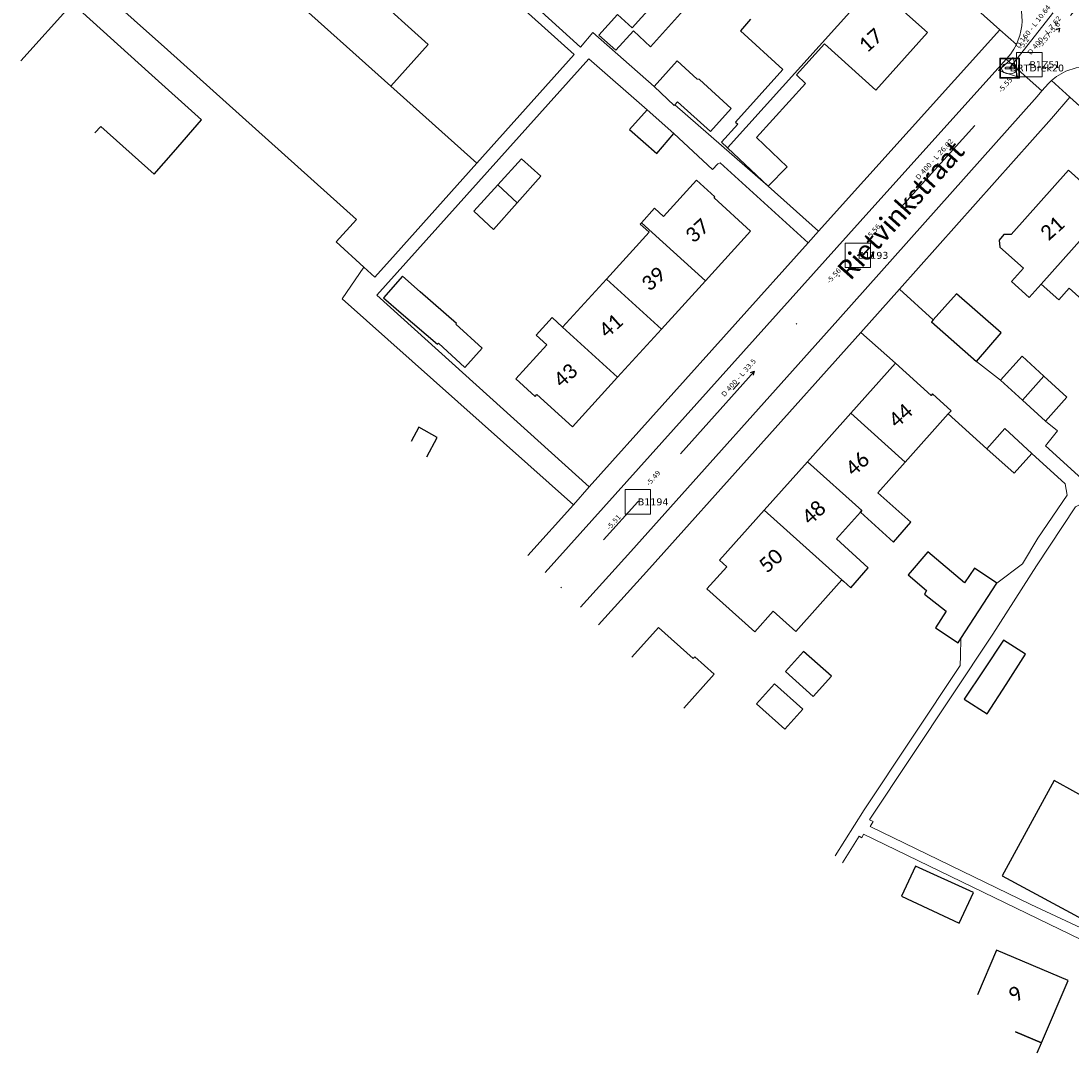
# Model space of a CAD drawing. Header units: metres. Extents: x 113074 to 114313, y 482627 to 483855.
# Tile 11 of 78: x 113352 to 113458, y 483112 to 483216. Entities that reach past the tile are written whole.
import ezdxf
from ezdxf.enums import TextEntityAlignment as Align

# ---------------------------------------------------------------- set-up
doc = ezdxf.new("R2010")
doc.units = ezdxf.units.M
doc.header["$MEASUREMENT"] = 0
doc.linetypes.add('DGN Style 6', pattern=[30.473618, 0.016022, -6.408752, 11.215317, -6.408752, 0.016022, -6.408752])
for name, color, linetype, lineweight in [('BGT-Lijnen - Huisnummer overig (t)', 252, 'Continuous', 13), ('BGT-Lijnen - IMKL   Bijzondere knoop (p)', 252, 'Continuous', 13), ('BGT-Lijnen - ORL Straatnaam (t)', 7, 'Continuous', 13), ('BGT-Lijnen - PND grondvlak pand (v_mv)', 1, 'Continuous', 13), ('BGT-Lijnen - WGD Rijbaan - Lokale weg (v)', 7, 'Continuous', 13), ('BGT-Lijnen - WGD Rijbaan - Lokale weg verkeersdrempel (v)', 7, 'Continuous', 13), ('BGT-Lijnen - WGD Voetpad (v)', 7, 'Continuous', 13), ('BGT-Lijnen - XXX Brandgang OTD (v)', 7, 'Continuous', 13), ('Riolering - BOBs', 7, 'Continuous', 13), ('Riolering - Drainage', 254, 'Continuous', 13), ('Riolering - Gemengd riool', 7, 'Continuous', 13), ('Riolering - KNOOP_NUMMER', 7, 'Continuous', 13), ('Riolering - KNOOP_RIOOLPUT', 7, 'Continuous', 13), ('Riolering - Leidingtekst', 7, 'Continuous', 13), ('Riolering - Level 63', 7, 'Continuous', 13), ('Riolering - RIO-KNP', 4, 'Continuous', 13), ('Riolering - Stroomrichting', 7, 'Continuous', 13)]:
    doc.layers.add(name, color=color, linetype=linetype, lineweight=lineweight)
doc.styles.add('Style-Calibri', font='calibri.ttf')
doc.styles.add('Style-Verdana', font='verdana.ttf')

# ---------------------------------------------------------------- blocks, each defined once
blk = doc.blocks.new('IMKL Bijzondere knoop')
at = {"layer": 'BGT-Lijnen - IMKL   Bijzondere knoop (p)', "linetype": 'Continuous', "lineweight": 13}
for p, q in [((-39, 8), (39, 8)), ((-39, -9), (39, -9))]:
    blk.add_line(p, q, dxfattribs=at)
blk.add_arc((-40, -1), 8.3, 79.3818, 280.6182, dxfattribs=at)
at = {"layer": 'BGT-Lijnen - IMKL   Bijzondere knoop (p)', "linetype": 'Continuous', "lineweight": 13, "extrusion": (0, 0, -1)}
blk.add_arc((-41, -1), 8.42, 75.8538, 284.1462, dxfattribs=at)
at = {"layer": 'BGT-Lijnen - IMKL   Bijzondere knoop (p)', "linetype": 'Continuous', "lineweight": 13}
blk.add_ellipse((-4, -5), major_axis=(-79.3, -0.2), ratio=0.699465, dxfattribs=at)
for points in [[(-101, 98), (99, 98), (99, -102), (-101, -102)], [(-95, 92), (92, 92), (92, -96), (-95, -96)]]:
    blk.add_3dface(points, dxfattribs=at)
blk = doc.blocks.new('CDE bijzonder')
at = {"layer": 'Riolering - RIO-KNP', "color": 172}
for p, q in [((-1.14, -0.26), (0.34, 1.08)), ((0.34, 1.08), (0.76, -0.88)), ((0.76, -0.88), (-1.14, -0.26))]:
    blk.add_line(p, q, dxfattribs=at)
blk.add_3dface([(-1.14, -0.26), (0.34, 1.08), (0.76, -0.88)], dxfattribs=at)
blk = doc.blocks.new('rioput')
at = {"layer": 'Riolering - Level 63', "linetype": 'Continuous', "lineweight": 13}
blk.add_3dface([(-1.29, 1.24), (1.29, 1.24), (1.29, -1.24), (-1.29, -1.24)], dxfattribs=at)

msp = doc.modelspace()

# ---------------------------------------------------------------- linework, layer by layer
at = {"layer": 'BGT-Lijnen - ORL Straatnaam (t)', "linetype": 'Continuous', "lineweight": 13, "flags": 128}
msp.add_lwpolyline([(113423.76, 483178.98), (113424.42, 483179.72)], dxfattribs=at)
at = {"layer": 'BGT-Lijnen - PND grondvlak pand (v_mv)', "linetype": 'Continuous', "lineweight": 25, "flags": 128}
for points in [[(113407.64, 483212.96), (113381.54, 483236.42)], [(113375.49, 483229.64), (113392.85, 483213.98), (113389.07, 483209.77)], [(113389.07, 483209.77), (113367.91, 483228.72), (113359.64, 483219.48)], [(113418.56, 483221.29), (113413.52, 483215.67), (113412.05, 483217.04)], [(113359.64, 483219.48), (113366.41, 483213.43), (113385.58, 483196.25)], [(113415.38, 483213.76), (113420.56, 483219.51)], [(113423.19, 483203.52), (113438.07, 483220.05)], [(113438.07, 483220.05), (113423.19, 483203.52), (113427.33, 483199.63)], [(113438.24, 483209.36), (113443.48, 483215.19), (113438.07, 483220.05)], [(113351.56, 483212.34), (113356.78, 483218.13)], [(113364.49, 483211.18), (113356.78, 483218.13), (113351.56, 483212.34)], [(113412.05, 483217.04), (113410.14, 483214.94), (113411.88, 483213.42)], [(113425.51, 483216.54), (113424.52, 483215.37), (113428.82, 483211.46)], [(113411.88, 483213.42), (113413.66, 483215.36), (113415.38, 483213.76)], [(113430.19, 483210.9), (113433.02, 483214.05), (113438.24, 483209.36)], [(113389.07, 483209.77), (113397.79, 483201.96), (113407.64, 483212.96)], [(113418.08, 483212.31), (113415.76, 483209.71)], [(113420.35, 483210.42), (113420.13, 483210.46), (113418.08, 483212.31)], [(113367.03, 483203.07), (113369.86, 483206.33), (113364.49, 483211.18)], [(113428.82, 483211.46), (113424, 483206.12), (113424.24, 483205.9)], [(113426.13, 483204.54), (113431.11, 483210.03), (113430.19, 483210.9)], [(113389.52, 483192.73), (113397.79, 483201.96), (113389.07, 483209.77)], [(113415.76, 483209.71), (113417.78, 483207.78), (113417.86, 483207.87)], [(113421.47, 483205.17), (113423.56, 483207.48), (113420.35, 483210.42)], [(113417.86, 483207.87), (113418.12, 483208.17), (113421.47, 483205.17)], [(113415.06, 483207.36), (113413.26, 483205.37), (113416.03, 483202.93)], [(113416.03, 483202.93), (113417.76, 483204.97), (113415.06, 483207.36)], [(113359.06, 483205.01), (113359.65, 483205.66)], [(113359.65, 483205.66), (113365.07, 483200.82), (113367.03, 483203.07)], [(113424.24, 483205.9), (113422.57, 483204.09), (113423.19, 483203.52)], [(113427.33, 483199.63), (113429.25, 483201.58), (113426.13, 483204.54)], [(113404.27, 483200.62), (113402.32, 483202.4), (113399.9, 483199.74)], [(113461.96, 483197.47), (113457.76, 483201.24), (113451.94, 483194.73)], [(113399.9, 483199.74), (113401.87, 483197.92), (113404.27, 483200.62)], [(113421.92, 483198.53), (113420.06, 483200.22), (113416.72, 483196.55)], [(113399.9, 483199.74), (113397.48, 483197.08), (113399.47, 483195.21)], [(113399.47, 483195.21), (113401.87, 483197.92), (113399.9, 483199.74)], [(113425.54, 483195.04), (113421.83, 483198.43), (113421.92, 483198.53)], [(113416.72, 483196.55), (113415.79, 483197.39), (113414.48, 483195.91)], [(113453.78, 483188.33), (113454.99, 483189.68), (113461.96, 483197.47)], [(113466.02, 483193.85), (113461.96, 483197.47), (113454.99, 483189.68)], [(113385.58, 483196.25), (113383.53, 483193.96), (113386.33, 483191.41)], [(113414.48, 483195.91), (113414.34, 483195.76), (113415.25, 483194.94)], [(113414.48, 483195.91), (113420.96, 483190.01), (113425.54, 483195.04)], [(113416.51, 483185.12), (113420.96, 483190.01), (113414.48, 483195.91)], [(113415.25, 483194.94), (113410.93, 483190.2), (113416.51, 483185.12)], [(113451.94, 483194.73), (113451.21, 483194.7), (113450.75, 483194.15)], [(113450.75, 483194.15), (113450.81, 483193.44), (113453.2, 483191.3)], [(113457.84, 483189.26), (113460.1, 483187.23), (113466.02, 483193.85)], [(113386.33, 483191.41), (113387.43, 483190.4), (113389.52, 483192.73)], [(113453.2, 483191.3), (113451.99, 483189.94), (113453.78, 483188.33)], [(113392.04, 483188.9), (113390.23, 483190.48), (113388.32, 483188.29)], [(113410.93, 483190.2), (113406.48, 483185.31), (113412.05, 483180.23)], [(113412.05, 483180.23), (113416.51, 483185.12), (113410.93, 483190.2)], [(113454.99, 483189.68), (113456.78, 483188.08), (113457.84, 483189.26)], [(113395.66, 483185.61), (113395.73, 483185.69), (113392.04, 483188.9)], [(113446.42, 483188.71), (113444.04, 483186.06)], [(113448.44, 483181.82), (113450.94, 483184.75), (113446.42, 483188.71)], [(113388.32, 483188.29), (113390.12, 483186.72), (113393.78, 483183.59)], [(113406.48, 483185.31), (113405.4, 483186.29), (113403.78, 483184.51)], [(113396.55, 483181.23), (113398.32, 483183.19), (113395.66, 483185.61)], [(113412.05, 483180.23), (113406.48, 483185.31)], [(113444.04, 483186.06), (113443.86, 483185.86), (113448.44, 483181.82)], [(113403.78, 483184.51), (113404.86, 483183.53), (113401.73, 483180.09)], [(113393.78, 483183.59), (113393.9, 483183.68), (113396.55, 483181.23)], [(113455.28, 483180.34), (113453.07, 483182.37), (113450.87, 483179.94)], [(113440.22, 483181.65), (113435.69, 483176.58), (113441.22, 483171.64)], [(113443.85, 483178.4), (113440.22, 483181.65)], [(113401.73, 483180.09), (113403.7, 483178.29), (113403.87, 483178.48)], [(113403.87, 483178.48), (113407.47, 483175.2), (113412.05, 483180.23)], [(113450.87, 483179.94), (113453.1, 483177.92), (113455.28, 483180.34)], [(113455.28, 483180.34), (113453.1, 483177.92), (113455.45, 483175.8)], [(113455.45, 483175.8), (113457.6, 483178.21), (113455.28, 483180.34)], [(113445.88, 483176.84), (113443.98, 483178.54), (113443.85, 483178.4)], [(113441.22, 483171.64), (113445.58, 483176.52), (113445.88, 483176.84)], [(113441.22, 483171.64), (113435.69, 483176.58), (113431.29, 483171.67)], [(113393.76, 483174.14), (113391.89, 483175.16), (113391.12, 483173.71)], [(113454.04, 483172.49), (113451.32, 483175.04), (113449.49, 483172.99)], [(113392.71, 483172.16), (113393.76, 483174.14)], [(113449.49, 483172.99), (113452.27, 483170.51), (113454.04, 483172.49)], [(113431.29, 483171.67), (113426.9, 483166.75), (113434.8, 483159.69)], [(113431.29, 483171.67), (113436.82, 483166.72), (113436.68, 483166.57)], [(113436.68, 483166.57), (113436.82, 483166.72), (113431.29, 483171.67)], [(113441.79, 483165.53), (113438.43, 483168.52), (113441.22, 483171.64)], [(113426.9, 483166.75), (113422.37, 483161.68), (113423.11, 483161.02)], [(113430.13, 483154.46), (113434.8, 483159.69), (113426.9, 483166.75)], [(113434.25, 483163.84), (113436.68, 483166.57)], [(113436.68, 483166.57), (113440.03, 483163.51), (113441.79, 483165.53)], [(113435.69, 483158.89), (113437.46, 483160.92), (113434.25, 483163.84)], [(113447.23, 483159.4), (113443.49, 483162.54), (113441.51, 483160.2)], [(113423.11, 483161.02), (113421.11, 483158.77), (113425.97, 483154.43)], [(113450.51, 483159.36), (113448.22, 483160.88), (113447.23, 483159.4)], [(113434.8, 483159.69), (113434.95, 483159.56), (113435.69, 483158.89)], [(113441.51, 483160.2), (113443.38, 483158.61), (113443.16, 483158.24)], [(113446.85, 483153.73), (113450.51, 483159.36)], [(113443.16, 483158.24), (113445.36, 483156.5), (113444.27, 483154.83)], [(113425.97, 483154.43), (113427.83, 483156.52), (113430.13, 483154.46)], [(113419.71, 483151.71), (113416.21, 483154.85), (113413.51, 483151.84)], [(113444.27, 483154.83), (113446.57, 483153.31), (113446.85, 483153.73)], [(113453.41, 483152.14), (113451.18, 483153.58), (113449.17, 483150.56)], [(113433.73, 483149.91), (113430.91, 483152.43), (113429.08, 483150.38)], [(113421.85, 483150.13), (113419.88, 483151.9), (113419.71, 483151.71)], [(113449.51, 483146.09), (113451.44, 483149.09), (113453.41, 483152.14)], [(113418.78, 483146.69), (113421.85, 483150.13)], [(113429.08, 483150.38), (113431.89, 483147.86), (113433.73, 483149.91)], [(113449.17, 483150.56), (113447.2, 483147.58), (113449.51, 483146.09)], [(113430.82, 483146.58), (113427.97, 483149.15), (113426.15, 483147.13)], [(113426.15, 483147.13), (113429, 483144.56), (113430.82, 483146.58)], [(113456.33, 483139.34), (113451.03, 483129.66), (113459.64, 483125.03)], [(113465.44, 483134.35), (113458.52, 483138.14), (113456.33, 483139.34)], [(113448.13, 483128), (113442.24, 483130.65), (113440.82, 483127.61)], [(113440.82, 483127.61), (113446.68, 483124.89), (113448.13, 483128)], [(113457.73, 483119.07), (113450.47, 483122.15), (113448.55, 483117.62)], [(113452.39, 483113.87), (113455.04, 483112.74), (113457.73, 483119.07)], [(113455.04, 483112.74), (113452.39, 483113.87)], [(113454.6, 483111.71), (113455.04, 483112.74)]]:
    msp.add_lwpolyline(points, dxfattribs=at)
at = {"layer": 'BGT-Lijnen - WGD Rijbaan - Lokale weg (v)', "linetype": 'Continuous', "lineweight": 13, "flags": 128}
for points in [[(113450.91, 483211.89), (113436.63, 483196.03), (113404.72, 483160.43)], [(113455.07, 483209.27), (113451.45, 483212.48), (113450.91, 483211.89)], [(113413.38, 483162.56), (113434.38, 483186.01), (113454.6, 483208.72)], [(113454.6, 483208.72), (113455.07, 483209.27)], [(113408.3, 483156.93), (113413.38, 483162.56)]]:
    msp.add_lwpolyline(points, dxfattribs=at)
at = {"layer": 'BGT-Lijnen - WGD Rijbaan - Lokale weg verkeersdrempel (v)', "linetype": 'Continuous', "lineweight": 13, "flags": 128}
for points in [[(113453.05, 483216.86), (113453.06, 483216.36), (113453.03, 483215.87)], [(113453.03, 483215.87), (113452.95, 483215.38), (113452.84, 483214.9)], [(113452.49, 483213.98), (113452.37, 483213.75), (113452.24, 483213.52)], [(113452.84, 483214.9), (113452.68, 483214.44), (113452.49, 483213.98)], [(113451.92, 483213.04), (113451.73, 483212.8), (113451.53, 483212.57)], [(113452.24, 483213.52), (113452.09, 483213.29), (113451.92, 483213.04)], [(113451.53, 483212.57), (113451.45, 483212.48), (113455.07, 483209.27)], [(113456.06, 483210.32), (113456.54, 483210.75), (113457.49, 483211.29)], [(113457.49, 483211.29), (113458.54, 483211.6), (113459.63, 483211.66)], [(113455.07, 483209.27), (113455.73, 483210.02), (113456.06, 483210.32)]]:
    msp.add_lwpolyline(points, dxfattribs=at)
at = {"layer": 'BGT-Lijnen - WGD Voetpad (v)', "linetype": 'Continuous', "lineweight": 13, "flags": 128}
for points in [[(113423.07, 483240.32), (113423.77, 483239.68), (113450.82, 483215.48)], [(113453.06, 483216.36), (113453.05, 483216.86), (113453, 483217.36)], [(113452.95, 483215.38), (113453.03, 483215.87), (113453.06, 483216.36)], [(113450.82, 483215.48), (113432.43, 483195.04), (113431.38, 483193.86)], [(113452.37, 483213.75), (113452.49, 483213.98), (113450.82, 483215.48)], [(113450.82, 483215.48), (113452.49, 483213.98), (113452.68, 483214.44)], [(113452.68, 483214.44), (113452.84, 483214.9), (113452.95, 483215.38)], [(113451.73, 483212.8), (113451.92, 483213.04), (113452.09, 483213.29)], [(113452.09, 483213.29), (113452.24, 483213.52), (113452.37, 483213.75)], [(113436.63, 483196.03), (113450.91, 483211.89), (113451.45, 483212.48)], [(113451.45, 483212.48), (113451.53, 483212.57), (113451.73, 483212.8)], [(113457.49, 483211.29), (113456.54, 483210.75), (113456.06, 483210.32)], [(113459.63, 483211.66), (113458.54, 483211.6), (113457.49, 483211.29)], [(113456.06, 483210.32), (113455.73, 483210.02), (113455.07, 483209.27)], [(113456.03, 483206.48), (113457.91, 483208.65), (113456.06, 483210.32)], [(113456.06, 483210.32), (113457.91, 483208.65), (113494.2, 483175.96)], [(113455.07, 483209.27), (113454.6, 483208.72), (113434.38, 483186.01)], [(113436.71, 483184.78), (113440.62, 483189.18), (113456.03, 483206.48)], [(113404.72, 483160.43), (113436.63, 483196.03)], [(113431.38, 483193.86), (113409.18, 483169.11), (113407.57, 483167.3)], [(113434.38, 483186.01), (113413.38, 483162.56), (113408.3, 483156.93)], [(113410.13, 483155.14), (113415.28, 483160.85), (113436.71, 483184.78)], [(113407.57, 483167.3), (113402.95, 483162.15)]]:
    msp.add_lwpolyline(points, dxfattribs=at)
at = {"layer": 'BGT-Lijnen - XXX Brandgang OTD (v)', "linetype": 'Continuous', "lineweight": 13, "flags": 128}
for points in [[(113381.54, 483236.42), (113407.64, 483212.96), (113397.79, 483201.96)], [(113409.53, 483215.19), (113408.29, 483213.72), (113403.95, 483217.62)], [(113417.78, 483207.78), (113415.76, 483209.71), (113409.53, 483215.19)], [(113409.18, 483169.11), (113387.65, 483188.55), (113409.13, 483212.53)], [(113409.13, 483212.53), (113415.06, 483207.36), (113417.76, 483204.97)], [(113427.33, 483199.63), (113417.86, 483207.87), (113417.78, 483207.78)], [(113417.76, 483204.97), (113421.67, 483201.29), (113422.21, 483201.88)], [(113397.79, 483201.96), (113389.52, 483192.73), (113387.43, 483190.4)], [(113422.21, 483201.88), (113422.44, 483201.97), (113431.38, 483193.86)], [(113431.38, 483193.86), (113432.43, 483195.04), (113427.33, 483199.63)], [(113387.43, 483190.4), (113386.33, 483191.41), (113384.13, 483188.2)], [(113444.04, 483186.06), (113440.62, 483189.18), (113436.71, 483184.78)], [(113384.13, 483188.2), (113407.57, 483167.3), (113409.18, 483169.11)], [(113448.44, 483181.82), (113443.86, 483185.86), (113444.04, 483186.06)], [(113436.71, 483184.78), (113440.22, 483181.65), (113443.85, 483178.4)], [(113453.1, 483177.92), (113450.87, 483179.94), (113448.44, 483181.82)], [(113443.85, 483178.4), (113443.98, 483178.54), (113445.88, 483176.84)], [(113456.66, 483174.79), (113455.45, 483175.8), (113453.1, 483177.92)], [(113445.88, 483176.84), (113445.58, 483176.52), (113449.49, 483172.99)], [(113449.49, 483172.99), (113451.32, 483175.04), (113454.04, 483172.49)], [(113464.28, 483165.23), (113455.42, 483173.29), (113456.66, 483174.79)], [(113454.04, 483172.49), (113457.42, 483169.43), (113457.63, 483168.29)], [(113457.63, 483168.29), (113454.67, 483163.91), (113453.09, 483161.32)], [(113454.52, 483161.1), (113458.47, 483167.11), (113459.79, 483167.74)], [(113437.64, 483135.42), (113450.11, 483154.17), (113454.52, 483161.1)], [(113453.09, 483161.32), (113450.51, 483159.36), (113446.85, 483153.73)], [(113446.85, 483153.73), (113446.81, 483151.98), (113446.79, 483151.01)], [(113446.79, 483151.01), (113437.06, 483136.36), (113434.12, 483131.71)], [(113437.96, 483135.17), (113437.59, 483135.34), (113437.64, 483135.42)], [(113453.95, 483126.75), (113437.65, 483134.69), (113437.96, 483135.17)], [(113434.85, 483131), (113436.54, 483133.68)], [(113436.54, 483133.68), (113436.82, 483133.53), (113436.98, 483133.89)], [(113436.98, 483133.89), (113463.47, 483121.07), (113464.57, 483120.58)], [(113464.57, 483120.58), (113465.05, 483121.59), (113453.95, 483126.75)]]:
    msp.add_lwpolyline(points, dxfattribs=at)
at = {"layer": 'Riolering - Drainage', "linetype": 'Continuous', "lineweight": 13, "flags": 128}
msp.add_lwpolyline([(113458.36, 483219.99), (113451.82, 483211.6)], dxfattribs=at)
at = {"layer": 'Riolering - Gemengd riool', "color": 94, "linetype": 'DGN Style 6', "lineweight": 13, "flags": 128}
for points in [[(113453.8, 483211.94), (113458.69, 483217.78)], [(113436.4, 483192.6), (113453.8, 483211.94)], [(113414.1, 483167.6), (113436.4, 483192.6)], [(113406.29, 483158.89), (113414.1, 483167.6)]]:
    msp.add_lwpolyline(points, dxfattribs=at)
at = {"layer": 'Riolering - KNOOP_RIOOLPUT', "color": 7, "linetype": 'Continuous', "lineweight": 13}
for p in [(113453.8, 483211.94), (113451.82, 483211.6), (113436.4, 483192.6), (113414.1, 483167.6)]:
    msp.add_point(p, dxfattribs=at)
at = {"layer": 'Riolering - Stroomrichting', "color": 30, "linetype": 'Continuous', "lineweight": 25, "flags": 128}
for points in [[(113456.51, 483215.49), (113456.89, 483215.63)], [(113456.82, 483215.23), (113456.89, 483215.63)], [(113444.51, 483201.92), (113444.43, 483201.53)], [(113444.81, 483201.65), (113444.43, 483201.53)], [(113425.54, 483180.72), (113425.92, 483180.85)], [(113425.83, 483180.45), (113425.92, 483180.85)]]:
    msp.add_lwpolyline(points, dxfattribs=at)

# ---------------------------------------------------------------- block references
at = {"layer": 'BGT-Lijnen - IMKL   Bijzondere knoop (p)', "linetype": 'Continuous', "lineweight": 13, "xscale": 0.0100096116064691, "yscale": 0.0100096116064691}
msp.add_blockref('IMKL Bijzondere knoop', (113451.82, 483211.6), dxfattribs=at)
at = {"layer": 'Riolering - Level 63', "linetype": 'Continuous', "lineweight": 13}
for p in [(113453.8, 483211.94), (113436.4, 483192.6), (113414.1, 483167.6)]:
    msp.add_blockref('rioput', p, dxfattribs=at)
at = {"layer": 'Riolering - RIO-KNP', "color": 172}
msp.add_blockref('CDE bijzonder', (113451.82, 483211.6), dxfattribs=at)

# ---------------------------------------------------------------- texts
at = {"layer": 'BGT-Lijnen - Huisnummer overig (t)', "linetype": 'Continuous', "lineweight": 13, "style": 'Style-Calibri'}
for s, p in [('17', (113437.7, 483214.41)), ('37', (113420.13, 483195.11)), ('21', (113456.12, 483195.36)), ('39', (113415.68, 483190.22)), ('41', (113411.35, 483185.47)), ('43', (113406.76, 483180.44)), ('44', (113440.73, 483176.36)), ('46', (113436.35, 483171.46)), ('48', (113431.93, 483166.52)), ('50', (113427.58, 483161.65)), ('9', (113452.41, 483117.7))]:
    msp.add_text(s, height=1.5, rotation=41.85, dxfattribs=at).set_placement(p, align=Align.MIDDLE_CENTER)
at = {"layer": 'BGT-Lijnen - ORL Straatnaam (t)', "color": 7, "linetype": 'Continuous', "lineweight": 13, "style": 'Style-Calibri'}
msp.add_text('Rietvinkstraat', height=2, rotation=48.1802, dxfattribs=at).set_placement((113440.79, 483197.21), align=Align.MIDDLE_CENTER)
at = {"layer": 'Riolering - BOBs', "color": 7, "linetype": 'Continuous', "lineweight": 13, "style": 'Style-Verdana'}
for s, rotation, p in [('-5.6', 50.0606, (113456.53, 483215.51)), ('-5.57', 50.0606, (113455.48, 483214.25)), ('-5.2', 52.0584, (113453.43, 483213.98)), ('-5.55', 48.0298, (113451.54, 483209.73)), ('-5.56', 48.0298, (113438.16, 483194.85)), ('-5.56', 48.2737, (113434.15, 483190.38)), ('-5.49', 48.2737, (113415.85, 483169.86)), ('-5.51', 48.131, (113411.84, 483165.38))]:
    msp.add_text(s, height=0.5, rotation=rotation, dxfattribs=at).set_placement(p, align=Align.CENTER)
at = {"layer": 'Riolering - KNOOP_NUMMER', "color": 7, "linetype": 'Continuous', "lineweight": 13, "style": 'Style-Verdana'}
for s, p in [('DRTDrek20', (113451.82, 483211.6)), ('B1Z51', (113453.8, 483211.94)), ('B1193', (113436.4, 483192.6)), ('B1194', (113414.1, 483167.6))]:
    msp.add_text(s, height=0.7, dxfattribs=at).set_placement(p, align=Align.MIDDLE_LEFT)
at = {"layer": 'Riolering - Leidingtekst', "color": 7, "linetype": 'Continuous', "lineweight": 13, "style": 'Style-Verdana'}
for s, rotation, p in [('D 160 - L 10.64', 52.0636, (113454.35, 483215.66)), ('D 400 - L 7.62', 50.0596, (113455.51, 483214.76)), ('D 400 - L 26.02', 48.0226, (113444.35, 483202.19)), ('D 400 - L 33.5', 48.267, (113424.51, 483180.03))]:
    msp.add_text(s, height=0.5, rotation=rotation, dxfattribs=at).set_placement(p, align=Align.CENTER)

doc.saveas('drawing.dxf')
